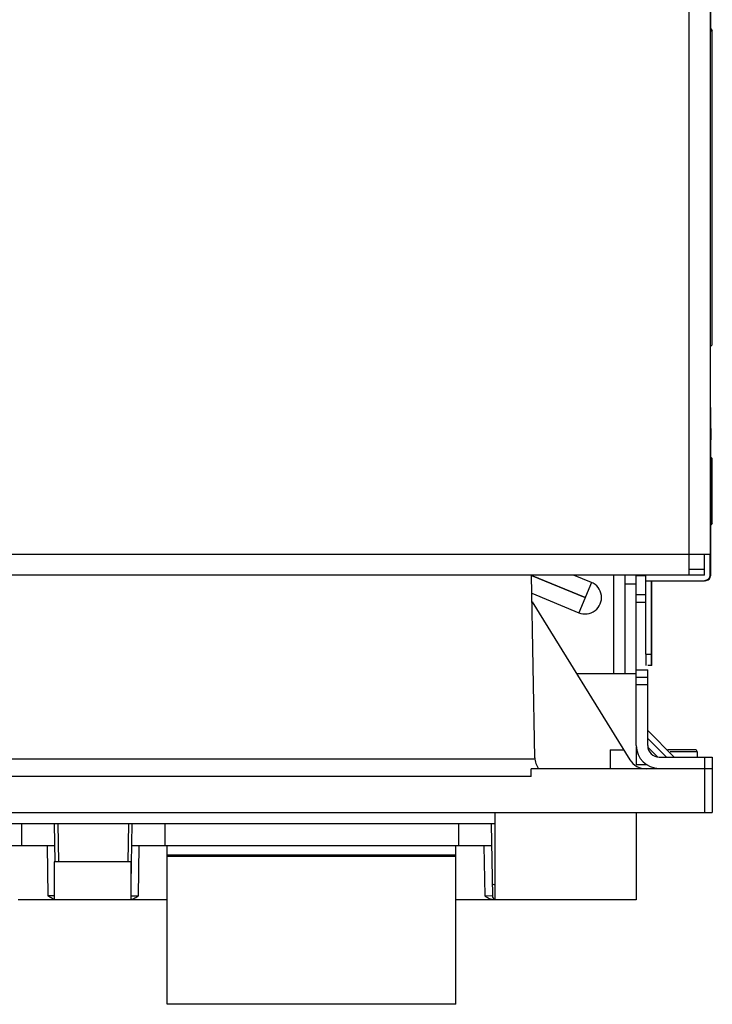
# Model space of a CAD drawing. Header units: millimetres. Extents: x 61 to 503, y 175 to 608.
# Tile 5 of 7: x 320 to 503, y 175 to 434. Entities that reach past the tile are written whole.
import ezdxf

# ---------------------------------------------------------------- set-up
doc = ezdxf.new("R2010")
doc.units = ezdxf.units.MM
doc.header["$LTSCALE"] = 51.237007
doc.layers.get('0').update_dxf_attribs({"linetype": 'CONTINUOUS'})

msp = doc.modelspace()

# ---------------------------------------------------------------- linework, layer by layer
at = {"color": 7}
for p, q in [((496.43, 293.57), (496.43, 455.87)), ((501.94, 455.87), (501.94, 293.57)), ((502.07, 432), (502.53, 431.54)), ((502.08, 332.2), (502.08, 431.2)), ((502.53, 348.74), (502.53, 431.54)), ((502.53, 348.74), (502.08, 348.29)), ((502.12, 288.07), (502.12, 323.7)), ((502.12, 319.16), (502.53, 318.74)), ((502.53, 301.74), (502.53, 318.74)), ((502.53, 301.74), (502.12, 301.33)), ((60.94, 293.57), (501.94, 293.57)), ((500.44, 288.07), (500.44, 293.57)), ((501.94, 288.07), (501.94, 293.57)), ((496.44, 288.07), (62.44, 288.07)), ((455.81, 239.96), (454.97, 288.07)), ((454.97, 287.98), (469.03, 282.14)), ((469.03, 282.14), (454.97, 287.95)), ((470.69, 286.14), (466.03, 288.07)), ((476.53, 288.07), (476.53, 262.14)), ((479.53, 288.07), (479.53, 262.14)), ((482.53, 243.13), (482.53, 288.07)), ((482.53, 287.94), (484.94, 287.94)), ((484.94, 288.07), (484.94, 286.57)), ((496.43, 289.38), (496.43, 289.65)), ((500.44, 289.57), (496.44, 289.57)), ((500.44, 288.07), (496.44, 288.07)), ((502, 288.07), (502.12, 288.07)), ((470.69, 286.14), (467.38, 278.14)), ((482.53, 285.69), (479.53, 285.69)), ((484.94, 286.57), (500.44, 286.57)), ((485, 267.22), (485, 286.47)), ((486.62, 286.47), (486.5, 286.47)), ((486.5, 267.22), (486.5, 286.47)), ((486.62, 264.22), (486.62, 286.47)), ((455.05, 283.25), (467.38, 278.14)), ((482.53, 282.94), (485, 282.94)), ((455.09, 281.04), (480.85, 239.41)), ((482.53, 280.94), (485, 280.94)), ((485, 267.22), (486.5, 267.22)), ((466.79, 262.14), (482.53, 262.14)), ((482.53, 263.13), (485.53, 263.13)), ((486.62, 264.22), (485.53, 264.22)), ((485.53, 243.13), (485.53, 263.13)), ((482.53, 261.13), (485.53, 261.13)), ((485.53, 259.13), (482.53, 259.13)), ((492.52, 240.13), (485.53, 247.12)), ((490.45, 240.13), (485.53, 245.05)), ((475.61, 242.04), (479.22, 242.04)), ((475.61, 242.04), (475.61, 237.04)), ((482.53, 242.7), (482.53, 238.03)), ((485.57, 242.69), (488.08, 240.17)), ((498.03, 242.04), (491.03, 242.04)), ((498.53, 241.54), (491.47, 241.54)), ((498.53, 241.54), (498.53, 240.13)), ((108.24, 239.65), (455.82, 239.65)), ((488.53, 240.13), (502.53, 240.13)), ((500.53, 237.13), (500.53, 240.13)), ((502.53, 240.13), (502.53, 237.13)), ((502.53, 237.04), (454.85, 237.04)), ((454.85, 235.04), (454.85, 237.04)), ((485.39, 238.03), (482.53, 238.03)), ((488.53, 237.13), (502.53, 237.13)), ((490.53, 237.13), (490.53, 237.04)), ((498.53, 237.13), (498.53, 237.04)), ((500.53, 225.54), (500.53, 237.04)), ((502.53, 237.04), (502.53, 225.54)), ((454.85, 235.04), (109.21, 235.04)), ((61.53, 225.54), (502.53, 225.54)), ((445.28, 225.54), (445.28, 202.54)), ((482.52, 225.54), (482.52, 202.54)), ((445.28, 222.54), (118.79, 222.54)), ((320.68, 222.54), (320.68, 216.74)), ((329.28, 222.54), (329.46, 212.54)), ((330.46, 212.54), (330.28, 222.54)), ((348.79, 222.54), (348.61, 212.54)), ((349.51, 206.71), (349.78, 222.54)), ((358.38, 222.54), (358.38, 216.74)), ((435.68, 222.54), (435.68, 216.74)), ((444.28, 222.54), (444.62, 203.52)), ((329.39, 216.74), (234.68, 216.74)), ((327.4, 216.74), (327.62, 203.54)), ((444.39, 216.74), (349.68, 216.74)), ((351.45, 203.54), (351.67, 216.74)), ((359.04, 174.99), (359.04, 216.74)), ((435.04, 174.99), (435.04, 216.74)), ((442.4, 216.74), (442.62, 203.54)), ((359.04, 214.39), (435.04, 214.39)), ((435.04, 213.89), (359.04, 213.89)), ((349.45, 212.54), (329.25, 212.54)), ((329.25, 212.54), (329.25, 202.54)), ((349.45, 212.54), (349.45, 202.54)), ((329.25, 202.54), (319.76, 202.54)), ((329.25, 203.53), (327.62, 203.54)), ((349.45, 202.54), (329.25, 202.54)), ((359.04, 202.55), (349.44, 202.55)), ((349.45, 203.53), (351.45, 203.54)), ((444.65, 202.55), (435.04, 202.55)), ((444.62, 203.52), (442.62, 203.54)), ((482.52, 202.54), (444.63, 202.54)), ((435.04, 174.99), (359.04, 174.99))]:
    msp.add_line(p, q, dxfattribs=at)
msp.add_lwpolyline([(349.45, 203.53), (350.04, 203.53), (351.45, 203.54)], dxfattribs=at)
for centre, radius, start, end in [((469.03, 282.14), 4.33, 247.49, 67.5022), ((486.57, 286.47), 1.57, 177.5, 179.9969), ((488.53, 243.13), 6, 180, 270), ((488.53, 243.13), 3, 180, 270), ((491.03, 241.54), 0.5, 89.9927, 128.3429), ((498.03, 241.54), 0.5, 0, 90.0073), ((460.81, 240.04), 5, 180.9995, 216.8699), ((485.1, 242.04), 5, 211.75, 270), ((445.62, 203.54), 1, 181.008, 250.418)]:
    msp.add_arc(centre, radius, start, end, dxfattribs=at)
for points, knots in [([(502.08, 436.7), (502.07, 436.7), (502.08, 436.67), (502.07, 436.64), (502.08, 436.57), (502.07, 436.49), (502.07, 436.37), (502.07, 436.17), (502.07, 435.87), (502.07, 435.46), (502.07, 434.81), (502.07, 433.95), (502.07, 433.09), (502.07, 432.44), (502.07, 432.03), (502.07, 431.73), (502.07, 431.54), (502.07, 431.42), (502.08, 431.33), (502.07, 431.26), (502.08, 431.23), (502.07, 431.2), (502.08, 431.2)], [0, 0, 0, 0, 0.002428, 0.009646, 0.021559, 0.038073, 0.059067, 0.084304, 0.146452, 0.222223, 0.308637, 0.499974, 0.691312, 0.777736, 0.85352, 0.91568, 0.940924, 0.961921, 0.978438, 0.990353, 0.997572, 1, 1, 1, 1]), ([(502.08, 332.2), (502.07, 332.2), (502.08, 332.17), (502.07, 332.14), (502.08, 332.07), (502.07, 331.99), (502.07, 331.87), (502.07, 331.67), (502.07, 331.37), (502.07, 330.96), (502.07, 330.31), (502.07, 329.45), (502.07, 328.59), (502.07, 327.94), (502.07, 327.53), (502.07, 327.23), (502.07, 327.04), (502.07, 326.92), (502.08, 326.83), (502.07, 326.76), (502.08, 326.73), (502.07, 326.7), (502.08, 326.7)], [0, 0, 0, 0, 0.002428, 0.009646, 0.021559, 0.038073, 0.059067, 0.084304, 0.146452, 0.222223, 0.308637, 0.499974, 0.691312, 0.777736, 0.85352, 0.91568, 0.940924, 0.961921, 0.978438, 0.990353, 0.997572, 1, 1, 1, 1]), ([(502.11, 326.7), (502.12, 326.7), (502.11, 326.67), (502.12, 326.64), (502.11, 326.56), (502.12, 326.47), (502.12, 326.34), (502.12, 326.12), (502.12, 325.8), (502.12, 325.35), (502.12, 324.84), (502.12, 324.28), (502.12, 323.9), (502.12, 323.7)], [0, 0, 0, 0, 0.004838, 0.019245, 0.043071, 0.076142, 0.11811, 0.168546, 0.292936, 0.444421, 0.617269, 0.805073, 1, 1, 1, 1]), ([(496.43, 289.65), (496.43, 289.93), (496.43, 291.24), (496.43, 292.55), (496.43, 293.57)], [0, 0, 0, 0, 0.213497, 1, 1, 1, 1]), ([(496.43, 288.39), (496.43, 288.46), (496.43, 288.79), (496.43, 289.12), (496.43, 289.38)], [0, 0, 0, 0, 0.189999, 1, 1, 1, 1]), ([(496.44, 288.07), (496.43, 288.07), (496.44, 288.12), (496.43, 288.16), (496.44, 288.27), (496.43, 288.35), (496.43, 288.39)], [0, 0, 0, 0, 0.063124, 0.251885, 0.56499, 1, 1, 1, 1]), ([(501.94, 288.07), (501.94, 287.69), (501.62, 286.89), (500.82, 286.57), (500.44, 286.57)], [0, 0, 0, 0, 0.5, 1, 1, 1, 1]), ([(485, 267.22), (485, 267.03), (485, 266.64), (485, 266.09), (485, 265.58), (485, 265.13), (485, 264.8), (485, 264.59), (485, 264.46), (485, 264.36), (485, 264.29), (485.01, 264.25), (485, 264.22), (485, 264.22)], [0, 0, 0, 0, 0.194927, 0.382731, 0.555579, 0.707064, 0.831454, 0.88189, 0.923858, 0.956929, 0.980755, 0.995162, 1, 1, 1, 1]), ([(486.5, 264.22), (486.5, 264.22), (486.51, 264.25), (486.5, 264.29), (486.5, 264.36), (486.5, 264.46), (486.5, 264.59), (486.5, 264.8), (486.5, 265.13), (486.5, 265.58), (486.5, 266.09), (486.5, 266.64), (486.5, 267.03), (486.5, 267.22)], [0, 0, 0, 0, 0.004838, 0.019245, 0.043071, 0.076142, 0.11811, 0.168546, 0.292936, 0.444421, 0.617269, 0.805073, 1, 1, 1, 1]), ([(444.56, 206.71), (444.56, 206.69), (444.64, 206.63), (444.87, 206.56), (445.11, 206.54), (445.28, 206.53)], [0, 0, 0, 0, 0.107201, 0.314953, 1, 1, 1, 1]), ([(351.45, 203.54), (351.14, 203.33), (350.53, 202.9), (349.82, 202.59), (349.44, 202.55)], [0, 0, 0, 0, 0.500575, 1, 1, 1, 1]), ([(444.37, 202.6), (444.21, 202.64), (443.58, 202.87), (443.02, 203.25), (442.62, 203.54)], [0, 0, 0, 0, 0.250949, 1, 1, 1, 1])]:
    msp.add_open_spline(points, degree=3, knots=knots, dxfattribs=at)
for points in [[(502, 288.07), (502, 287.69), (501.83, 287.28), (501.56, 287.01)], [(501.98, 287.45), (502.07, 287.64), (502.12, 287.86), (502.12, 288.07)], [(500.62, 286.57), (501, 286.57), (501.41, 286.74), (501.68, 287.01)], [(501.68, 287.01), (501.81, 287.14), (501.91, 287.29), (501.98, 287.45)], [(328.71, 202.85), (328.32, 203.04), (327.97, 203.29), (327.62, 203.54)], [(329.25, 202.63), (329.06, 202.69), (328.88, 202.76), (328.71, 202.85)], [(444.65, 202.55), (444.55, 202.56), (444.46, 202.57), (444.37, 202.6)]]:
    msp.add_open_spline(points, degree=3, dxfattribs=at)

doc.saveas('drawing.dxf')
